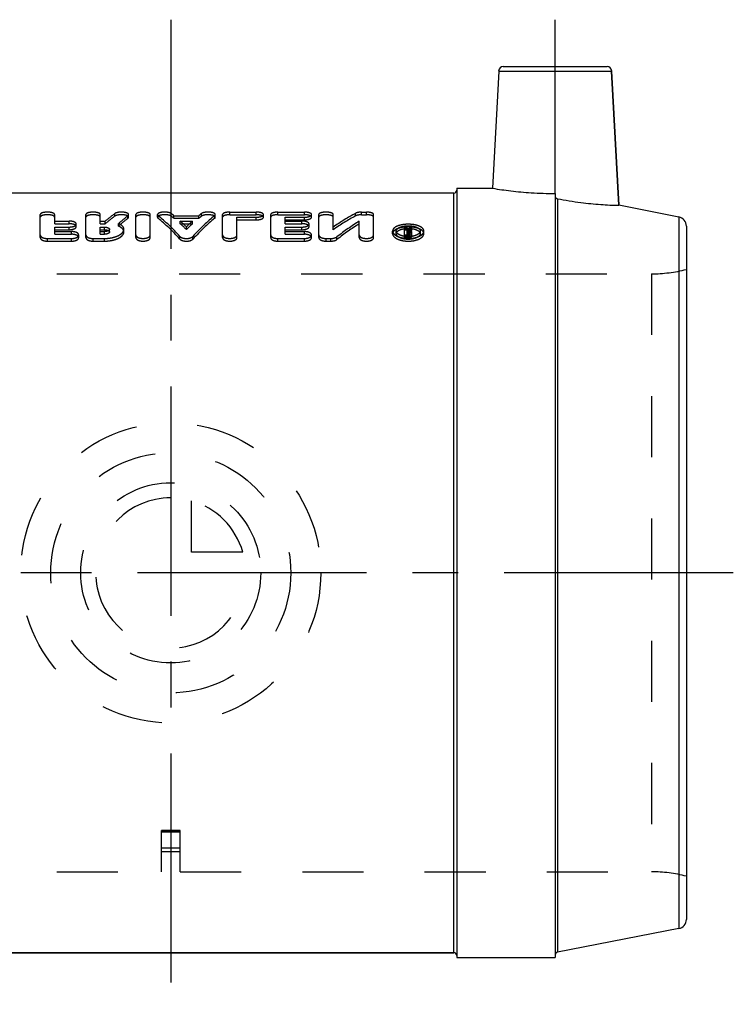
# Model space of a CAD drawing. Header units: millimetres. Extents: x 440 to 560, y 448 to 552.
# Tile 2 of 2: x 484 to 560, y 448 to 552. Entities that reach past the tile are written whole.
import ezdxf

# ---------------------------------------------------------------- set-up
doc = ezdxf.new("R2010")
doc.units = ezdxf.units.MM
doc.header["$LTSCALE"] = 65.185185
doc.linetypes.add('CENTER', pattern=[0.6, 0.375, -0.075, 0.075, -0.075])
doc.linetypes.add('HIDDEN', pattern=[0.2, 0.1, -0.1])
for name, color, linetype in [('ACHSEN_S', 7, 'CONTINUOUS'), ('KOERPER', 7, 'CONTINUOUS'), ('KONST.EL_MIT_GEO', 7, 'CONTINUOUS'), ('KURVEN', 7, 'CONTINUOUS')]:
    doc.layers.add(name, color=color, linetype=linetype)

msp = doc.modelspace()

# ---------------------------------------------------------------- linework, layer by layer
at = {"layer": 'ACHSEN_S', "color": 2, "linetype": 'CENTER'}
for p, q in [((500, 552.49), (500, 447.51)), ((560, 493.51), (440, 493.51))]:
    msp.add_line(p, q, dxfattribs=at)
at = {"layer": 'KOERPER', "color": 2, "linetype": 'CENTER'}
msp.add_line((541, 533.96), (541, 552.49), dxfattribs=at)
at = {"layer": 'KOERPER', "color": 7, "linetype": 'Continuous'}
for p, q in [((534.98, 547.01), (534.32, 534.51)), ((547.02, 547.01), (547.78, 532.7)), ((530.5, 534.51), (530.5, 452.51)), ((530.5, 534.51), (534.32, 534.51)), ((541, 533.96), (541, 452.51)), ((541.24, 533.4), (541.24, 453.06)), ((469.8, 453.01), (530.2, 453.01)), ((530.5, 452.51), (541, 452.51))]:
    msp.add_line(p, q, dxfattribs=at)
at = {"layer": 'KOERPER', "color": 8, "linetype": 'HIDDEN'}
for p, q in [((448.74, 525.39), (551.26, 525.39)), ((448.74, 461.64), (499, 461.64)), ((501, 461.64), (551.26, 461.64))]:
    msp.add_line(p, q, dxfattribs=at)
at = {"layer": 'KOERPER', "color": 7, "linetype": 'Continuous'}
for points, knots in [([(534.32, 534.51), (534.97, 534.41), (536.34, 534.21), (538.56, 534.01), (540.15, 533.96), (541, 533.96)], [0, 0, 0, 0, 0.293733, 0.61771, 1, 1, 1, 1]), ([(541, 533.7), (541, 533.67), (541.01, 533.6), (541.06, 533.5), (541.14, 533.43), (541.21, 533.41), (541.24, 533.4)], [0, 0, 0, 0, 0.24991, 0.499881, 0.749945, 1, 1, 1, 1]), ([(541.24, 533.4), (542.07, 533.24), (543.61, 532.99), (545.79, 532.77), (547.14, 532.71), (547.78, 532.7)], [0, 0, 0, 0, 0.384666, 0.709021, 1, 1, 1, 1])]:
    msp.add_open_spline(points, degree=3, knots=knots, dxfattribs=at)
at = {"layer": 'KONST.EL_MIT_GEO', "color": 7, "linetype": 'Continuous'}
for p, q in [((534.98, 547.01), (547.02, 547.01)), ((535.47, 547.49), (546.53, 547.49)), ((547.78, 532.7), (547.02, 547.01)), ((530.2, 534.01), (469.8, 534.01)), ((530.2, 453.01), (530.2, 534.01)), ((554.19, 531.45), (547.78, 532.7)), ((554.19, 531.45), (554.19, 455.58)), ((555, 530.47), (555, 456.56)), ((554.19, 455.58), (541.24, 453.06)), ((530.2, 453.01), (469.8, 453.01))]:
    msp.add_line(p, q, dxfattribs=at)
at = {"layer": 'KONST.EL_MIT_GEO', "color": 8, "linetype": 'HIDDEN'}
for p, q in [((530.5, 534.31), (530.5, 452.71)), ((541, 533.7), (541, 452.77)), ((486.08, 529.25), (486.08, 531.71)), ((487.62, 530.73), (487.62, 531.71)), ((490.95, 529.25), (490.95, 531.71)), ((492.49, 530.73), (492.49, 531.71)), ((494.04, 531.54), (494.04, 531.82)), ((495.43, 531.31), (495.43, 531.59)), ((495.51, 531.43), (495.51, 531.71)), ((496.28, 529.25), (496.28, 531.71)), ((497.82, 529.25), (497.82, 531.71)), ((498.59, 531.43), (498.59, 531.71)), ((498.65, 531.32), (498.65, 531.6)), ((500.06, 531.53), (500.06, 531.82)), ((500.34, 531.31), (500.34, 531.59)), ((500.34, 531.59), (503, 531.59)), ((500.34, 531.31), (503, 531.31)), ((503, 531.31), (503, 531.59)), ((503.28, 531.53), (503.28, 531.82)), ((504.69, 531.32), (504.69, 531.6)), ((504.75, 531.43), (504.75, 531.71)), ((505.52, 529.25), (505.52, 531.71)), ((506.29, 531.69), (506.29, 531.97)), ((506.29, 531.97), (509.12, 531.97)), ((506.29, 531.69), (509.12, 531.69)), ((507.06, 529.25), (507.06, 531.43)), ((507.06, 531.43), (509.12, 531.43)), ((509.12, 531.69), (509.12, 531.97)), ((509.12, 531.15), (509.12, 531.43)), ((509.89, 531.43), (509.89, 531.71)), ((510.66, 529.25), (510.66, 531.71)), ((511.43, 531.69), (511.43, 531.97)), ((511.43, 531.97), (514.25, 531.97)), ((511.43, 531.69), (514.25, 531.69)), ((512.2, 530.73), (512.2, 531.43)), ((512.2, 531.43), (514.25, 531.43)), ((514.25, 531.69), (514.25, 531.97)), ((514.25, 531.15), (514.25, 531.43)), ((515.02, 531.43), (515.02, 531.71)), ((515.79, 529.25), (515.79, 531.71)), ((517.33, 530.1), (517.33, 531.71)), ((519.71, 531.57), (519.71, 531.85)), ((520.36, 531.69), (520.36, 531.97)), ((520.36, 531.97), (520.87, 531.97)), ((520.36, 531.69), (520.87, 531.69)), ((520.87, 531.69), (520.87, 531.97)), ((521.64, 529.25), (521.64, 531.71)), ((487.62, 531.01), (489.16, 531.01)), ((487.62, 530.73), (489.16, 530.73)), ((487.62, 529.61), (487.62, 530.38)), ((487.62, 530.38), (489.16, 530.38)), ((489.16, 530.73), (489.16, 531.01)), ((489.16, 530.09), (489.16, 530.38)), ((489.93, 530.42), (489.93, 530.7)), ((492.49, 531.01), (493.02, 531.01)), ((492.49, 530.73), (493.02, 530.73)), ((492.49, 529.61), (492.49, 530.38)), ((492.49, 530.38), (492.92, 530.38)), ((492.92, 530.09), (492.92, 530.38)), ((493.02, 530.73), (493.02, 531.01)), ((493.47, 529.86), (493.47, 530.14)), ((494.42, 530.47), (494.42, 530.76)), ((495, 529.86), (495, 530.14)), ((501.02, 530.73), (501.02, 531.01)), ((501.02, 531.01), (502.33, 531.01)), ((501.02, 530.73), (502.33, 530.73)), ((501.67, 530.12), (501.67, 530.4)), ((502.33, 530.73), (502.33, 531.01)), ((507.06, 531.15), (509.12, 531.15)), ((512.2, 531.15), (514.25, 531.15)), ((512.2, 531.01), (513.99, 531.01)), ((512.2, 530.73), (513.99, 530.73)), ((512.2, 529.61), (512.2, 530.38)), ((512.2, 530.38), (513.99, 530.38)), ((513.99, 530.73), (513.99, 531.01)), ((513.99, 530.09), (513.99, 530.38)), ((514.76, 530.42), (514.76, 530.7)), ((520.1, 529.25), (520.1, 531.01)), ((524.94, 529.25), (524.94, 530.35)), ((524.94, 530.35), (525.2, 530.35)), ((525.2, 529.37), (525.2, 530.35)), ((525.45, 530.07), (525.45, 530.35)), ((525.45, 530.35), (525.71, 530.35)), ((525.71, 530.07), (525.71, 530.35)), ((486.85, 528.88), (486.85, 529.16)), ((486.85, 529.16), (489.41, 529.16)), ((487.62, 530.09), (489.16, 530.09)), ((487.62, 529.9), (489.41, 529.9)), ((487.62, 529.61), (489.41, 529.61)), ((489.41, 529.61), (489.41, 529.9)), ((489.41, 528.88), (489.41, 529.16)), ((490.18, 529.25), (490.18, 529.54)), ((491.72, 528.88), (491.72, 529.16)), ((491.72, 529.16), (492.92, 529.16)), ((492.49, 530.09), (492.92, 530.09)), ((492.49, 529.9), (492.92, 529.9)), ((492.49, 529.61), (492.92, 529.61)), ((492.92, 529.61), (492.92, 529.9)), ((492.92, 528.88), (492.92, 529.16)), ((500.97, 529.1), (500.97, 529.39)), ((502.37, 529.1), (502.37, 529.39)), ((511.43, 528.88), (511.43, 529.16)), ((511.43, 529.16), (514.25, 529.16)), ((512.2, 530.09), (513.99, 530.09)), ((512.2, 529.9), (514.25, 529.9)), ((512.2, 529.61), (514.25, 529.61)), ((514.25, 529.61), (514.25, 529.9)), ((514.25, 528.88), (514.25, 529.16)), ((515.02, 529.25), (515.02, 529.54)), ((516.56, 528.88), (516.56, 529.16)), ((516.56, 529.16), (517.07, 529.16)), ((517.07, 528.88), (517.07, 529.16)), ((517.72, 529.05), (517.72, 529.34)), ((523.66, 529.95), (523.66, 529.94)), ((523.66, 529.67), (523.66, 529.95)), ((524.05, 529.67), (524.05, 529.95)), ((524.05, 529.94), (524.05, 529.95)), ((524.94, 530.07), (525.2, 530.07)), ((524.94, 529.54), (525.37, 529.54)), ((524.94, 529.25), (525.37, 529.25)), ((525.2, 530.02), (525.28, 530.02)), ((525.2, 529.9), (525.37, 529.9)), ((525.2, 529.74), (525.28, 529.74)), ((525.2, 529.66), (525.37, 529.66)), ((525.2, 529.62), (525.37, 529.62)), ((525.2, 529.37), (525.37, 529.37)), ((525.28, 529.74), (525.28, 530.02)), ((525.37, 529.25), (525.37, 529.9)), ((525.45, 530.07), (525.71, 530.07)), ((525.46, 529.41), (525.46, 529.87)), ((525.53, 529.72), (525.53, 530)), ((525.71, 529.41), (525.71, 529.87)), ((526.61, 529.67), (526.61, 529.95)), ((526.61, 529.95), (526.61, 529.94)), ((527, 529.67), (527, 529.95)), ((527, 529.94), (527, 529.95)), ((486.85, 528.88), (489.41, 528.88)), ((491.72, 528.88), (492.92, 528.88)), ((511.43, 528.88), (514.25, 528.88)), ((516.56, 528.88), (517.07, 528.88)), ((448.74, 525.39), (551.26, 525.39)), ((551.26, 525.39), (551.26, 461.64)), ((501, 466.04), (499, 466.04)), ((499, 461.64), (499, 466.04)), ((501, 466.02), (499, 466.02)), ((501, 465.86), (499, 465.86)), ((501, 461.64), (501, 466.04)), ((499, 464.18), (501, 464.18)), ((501, 463.76), (499, 463.76)), ((448.74, 461.64), (499, 461.64)), ((501, 461.64), (551.26, 461.64))]:
    msp.add_line(p, q, dxfattribs=at)
at = {"layer": 'KONST.EL_MIT_GEO', "color": 7, "linetype": 'Continuous'}
for centre, radius, start, end in [((535.47, 546.99), 0.5, 90, 177), ((546.53, 546.99), 0.5, 3, 90), ((530.2, 534.31), 0.3, 270, 360), ((554, 530.47), 1, 0, 79), ((554, 456.56), 1, 281, 360), ((530.2, 452.71), 0.3, 0, 90), ((541.3, 452.77), 0.3, 101, 180)]:
    msp.add_arc(centre, radius, start, end, dxfattribs=at)
at = {"layer": 'KONST.EL_MIT_GEO', "color": 8, "linetype": 'HIDDEN'}
for centre, start, end in [((551.26, 540.39), 270, 284.4574), ((551.26, 446.64), 75.5426, 90)]:
    msp.add_arc(centre, 15, start, end, dxfattribs=at)
for centre, major_axis, ratio, start_param, end_param in [((494.25, 493.51), (7.79, 40.66), 0.426831, 0.432835, 0.486451), ((494.25, 493.51), (7.73, 40.37), 0.426831, 0.432916, 0.486929), ((495.95, 493.51), (7.79, 40.66), 0.426831, 0.448786, 0.502134), ((495.95, 493.51), (7.73, 40.37), 0.426831, 0.448985, 0.502729), ((498.18, 493.51), (-7.18, 40.7), 0.404293, -0.567595, -0.438034), ((498.18, 493.51), (-7.13, 40.4), 0.404293, -0.56876, -0.438231), ((499.86, 493.51), (-7.18, 40.7), 0.404293, -0.438297, -0.422834), ((499.86, 493.51), (-7.13, 40.4), 0.404293, -0.438495, -0.422917), ((505.16, 493.51), (7.18, 40.7), 0.404293, 0.438034, 0.567595), ((505.16, 493.51), (7.13, 40.4), 0.404293, 0.438231, 0.56876), ((503.48, 493.51), (7.18, 40.7), 0.404293, 0.422834, 0.438297), ((503.48, 493.51), (7.13, 40.4), 0.404293, 0.422917, 0.438495), ((519.93, 493.51), (12.44, 40.21), 0.553315, 0.51878, 0.612218), ((519.93, 493.51), (12.35, 39.92), 0.553315, 0.518846, 0.612978), ((499.86, 493.51), (-7.18, 40.7), 0.404293, -0.512687, -0.476075), ((499.86, 493.51), (-7.13, 40.4), 0.404293, -0.513439, -0.476553), ((503.48, 493.51), (7.18, 40.7), 0.404293, 0.476075, 0.512687), ((503.48, 493.51), (7.13, 40.4), 0.404293, 0.476553, 0.513439), ((521.75, 493.51), (12.44, 40.21), 0.553315, 0.574494, 0.66837), ((521.75, 493.51), (12.35, 39.92), 0.553315, 0.574973, 0.669554), ((526.39, 493.51), (3.16, 40.79), 0.207789, 0.460338, 0.478841), ((526.65, 493.51), (3.16, 40.79), 0.207789, 0.460338, 0.479866), ((526.39, 493.51), (3.13, 40.49), 0.207789, 0.46111, 0.479752), ((526.65, 493.51), (3.13, 40.49), 0.207789, 0.46111, 0.480785)]:
    msp.add_ellipse(centre, major_axis=major_axis, ratio=ratio, start_param=start_param, end_param=end_param, dxfattribs=at)
for points, knots in [([(487.62, 531.71), (487.62, 531.73), (487.61, 531.77), (487.56, 531.82), (487.48, 531.86), (487.39, 531.9), (487.27, 531.93), (487.14, 531.95), (487, 531.97), (486.85, 531.97), (486.7, 531.97), (486.56, 531.95), (486.43, 531.93), (486.31, 531.9), (486.21, 531.86), (486.14, 531.82), (486.09, 531.77), (486.08, 531.73), (486.08, 531.71)], [0, 0, 0, 0, 0.031697, 0.070313, 0.119409, 0.179598, 0.249903, 0.328432, 0.412732, 0.5, 0.587268, 0.671568, 0.750097, 0.820402, 0.880591, 0.929687, 0.968303, 1, 1, 1, 1]), ([(487.62, 531.43), (487.62, 531.44), (487.61, 531.48), (487.56, 531.53), (487.48, 531.58), (487.39, 531.62), (487.27, 531.65), (487.14, 531.67), (487, 531.69), (486.85, 531.69), (486.7, 531.69), (486.56, 531.67), (486.43, 531.65), (486.31, 531.62), (486.21, 531.58), (486.14, 531.53), (486.09, 531.48), (486.08, 531.44), (486.08, 531.43)], [0, 0, 0, 0, 0.031705, 0.070326, 0.119423, 0.179611, 0.249913, 0.328439, 0.412736, 0.5, 0.587264, 0.671561, 0.750087, 0.820389, 0.880577, 0.929674, 0.968295, 1, 1, 1, 1]), ([(492.49, 531.71), (492.49, 531.73), (492.48, 531.77), (492.43, 531.82), (492.36, 531.86), (492.26, 531.9), (492.15, 531.93), (492.02, 531.95), (491.87, 531.97), (491.72, 531.97), (491.58, 531.97), (491.43, 531.95), (491.3, 531.93), (491.18, 531.9), (491.09, 531.86), (491.02, 531.82), (490.97, 531.77), (490.95, 531.73), (490.95, 531.71)], [0, 0, 0, 0, 0.031697, 0.070313, 0.119409, 0.179598, 0.249903, 0.328432, 0.412732, 0.5, 0.587268, 0.671568, 0.750097, 0.820402, 0.880591, 0.929687, 0.968303, 1, 1, 1, 1]), ([(492.49, 531.43), (492.49, 531.44), (492.48, 531.48), (492.43, 531.53), (492.36, 531.58), (492.26, 531.62), (492.15, 531.65), (492.02, 531.67), (491.87, 531.69), (491.72, 531.69), (491.58, 531.69), (491.43, 531.67), (491.3, 531.65), (491.18, 531.62), (491.09, 531.58), (491.02, 531.53), (490.97, 531.48), (490.95, 531.44), (490.95, 531.43)], [0, 0, 0, 0, 0.031705, 0.070326, 0.119423, 0.179611, 0.249913, 0.328439, 0.412736, 0.5, 0.587264, 0.671561, 0.750087, 0.820389, 0.880577, 0.929674, 0.968295, 1, 1, 1, 1]), ([(495.51, 531.71), (495.51, 531.72), (495.5, 531.76), (495.46, 531.8), (495.41, 531.84), (495.33, 531.88), (495.24, 531.91), (495.14, 531.94), (495.03, 531.95), (494.86, 531.97), (494.65, 531.98), (494.41, 531.95), (494.23, 531.91), (494.11, 531.86), (494.06, 531.84), (494.04, 531.82)], [0, 0, 0, 0, 0.029459, 0.063881, 0.106285, 0.157652, 0.217741, 0.285591, 0.359776, 0.438557, 0.601971, 0.759547, 0.895901, 0.952416, 1, 1, 1, 1]), ([(495.51, 531.43), (495.51, 531.44), (495.5, 531.48), (495.46, 531.52), (495.41, 531.56), (495.33, 531.6), (495.24, 531.63), (495.14, 531.65), (495.03, 531.67), (494.86, 531.69), (494.65, 531.69), (494.41, 531.67), (494.23, 531.63), (494.11, 531.58), (494.06, 531.55), (494.04, 531.54)], [0, 0, 0, 0, 0.029467, 0.063895, 0.106301, 0.157668, 0.217757, 0.285605, 0.359788, 0.438568, 0.601977, 0.759549, 0.8959, 0.952415, 1, 1, 1, 1]), ([(495.43, 531.59), (495.45, 531.6), (495.47, 531.62), (495.49, 531.65), (495.5, 531.68), (495.51, 531.7), (495.51, 531.71)], [0, 0, 0, 0, 0.297618, 0.557667, 0.787649, 1, 1, 1, 1]), ([(495.43, 531.31), (495.45, 531.32), (495.47, 531.34), (495.49, 531.36), (495.5, 531.39), (495.51, 531.42), (495.51, 531.43)], [0, 0, 0, 0, 0.297594, 0.557639, 0.787632, 1, 1, 1, 1]), ([(497.82, 531.71), (497.82, 531.73), (497.8, 531.77), (497.75, 531.82), (497.68, 531.86), (497.59, 531.9), (497.47, 531.93), (497.34, 531.95), (497.19, 531.97), (497.05, 531.97), (496.9, 531.97), (496.75, 531.95), (496.62, 531.93), (496.51, 531.9), (496.41, 531.86), (496.34, 531.82), (496.29, 531.77), (496.28, 531.73), (496.28, 531.71)], [0, 0, 0, 0, 0.031697, 0.070313, 0.119409, 0.179598, 0.249903, 0.328432, 0.412732, 0.5, 0.587268, 0.671568, 0.750097, 0.820402, 0.880591, 0.929687, 0.968303, 1, 1, 1, 1]), ([(497.82, 531.43), (497.82, 531.44), (497.8, 531.48), (497.75, 531.53), (497.68, 531.58), (497.59, 531.62), (497.47, 531.65), (497.34, 531.67), (497.19, 531.69), (497.05, 531.69), (496.9, 531.69), (496.75, 531.67), (496.62, 531.65), (496.51, 531.62), (496.41, 531.58), (496.34, 531.53), (496.29, 531.48), (496.28, 531.44), (496.28, 531.43)], [0, 0, 0, 0, 0.031705, 0.070326, 0.119423, 0.179611, 0.249913, 0.328439, 0.412736, 0.5, 0.587264, 0.671561, 0.750087, 0.820389, 0.880577, 0.929674, 0.968295, 1, 1, 1, 1]), ([(500.06, 531.82), (500.04, 531.83), (499.99, 531.86), (499.88, 531.91), (499.7, 531.95), (499.45, 531.97), (499.24, 531.97), (499.07, 531.96), (498.96, 531.94), (498.85, 531.91), (498.76, 531.88), (498.69, 531.84), (498.63, 531.8), (498.6, 531.76), (498.59, 531.72), (498.59, 531.71)], [0, 0, 0, 0, 0.046577, 0.102213, 0.237429, 0.394766, 0.558667, 0.637869, 0.712532, 0.780871, 0.841417, 0.893171, 0.935861, 0.970455, 1, 1, 1, 1]), ([(498.59, 531.71), (498.59, 531.69), (498.6, 531.65), (498.63, 531.61), (498.65, 531.6)], [0, 0, 0, 0, 0.444867, 1, 1, 1, 1]), ([(500.06, 531.53), (500.04, 531.55), (499.99, 531.58), (499.88, 531.63), (499.7, 531.67), (499.45, 531.69), (499.24, 531.69), (499.07, 531.67), (498.96, 531.65), (498.85, 531.63), (498.76, 531.6), (498.69, 531.56), (498.63, 531.52), (498.6, 531.48), (498.59, 531.44), (498.59, 531.43)], [0, 0, 0, 0, 0.046578, 0.102214, 0.237427, 0.394761, 0.558657, 0.637857, 0.712517, 0.780855, 0.841401, 0.893154, 0.935847, 0.970446, 1, 1, 1, 1]), ([(498.59, 531.43), (498.59, 531.41), (498.6, 531.36), (498.63, 531.33), (498.65, 531.32)], [0, 0, 0, 0, 0.444895, 1, 1, 1, 1]), ([(504.75, 531.71), (504.75, 531.72), (504.75, 531.76), (504.71, 531.8), (504.65, 531.84), (504.58, 531.88), (504.49, 531.91), (504.38, 531.94), (504.27, 531.96), (504.1, 531.97), (503.89, 531.97), (503.64, 531.95), (503.46, 531.91), (503.35, 531.86), (503.3, 531.83), (503.28, 531.82)], [0, 0, 0, 0, 0.029545, 0.064139, 0.106829, 0.158583, 0.219129, 0.287468, 0.362131, 0.441333, 0.605234, 0.762571, 0.897787, 0.953423, 1, 1, 1, 1]), ([(504.75, 531.43), (504.75, 531.44), (504.75, 531.48), (504.71, 531.52), (504.65, 531.56), (504.58, 531.6), (504.49, 531.63), (504.38, 531.65), (504.27, 531.67), (504.1, 531.69), (503.89, 531.69), (503.64, 531.67), (503.46, 531.63), (503.35, 531.58), (503.3, 531.55), (503.28, 531.53)], [0, 0, 0, 0, 0.029554, 0.064153, 0.106846, 0.158599, 0.219145, 0.287483, 0.362143, 0.441343, 0.605239, 0.762573, 0.897786, 0.953422, 1, 1, 1, 1]), ([(504.69, 531.6), (504.71, 531.61), (504.74, 531.65), (504.75, 531.69), (504.75, 531.71)], [0, 0, 0, 0, 0.555133, 1, 1, 1, 1]), ([(504.69, 531.32), (504.71, 531.33), (504.74, 531.36), (504.75, 531.41), (504.75, 531.43)], [0, 0, 0, 0, 0.555105, 1, 1, 1, 1]), ([(506.29, 531.97), (506.24, 531.97), (506.15, 531.97), (506, 531.95), (505.87, 531.93), (505.75, 531.9), (505.66, 531.86), (505.59, 531.82), (505.54, 531.77), (505.52, 531.73), (505.52, 531.71)], [0, 0, 0, 0, 0.174537, 0.343135, 0.500195, 0.640803, 0.761182, 0.859374, 0.936607, 1, 1, 1, 1]), ([(506.29, 531.69), (506.24, 531.69), (506.15, 531.69), (506, 531.67), (505.87, 531.65), (505.75, 531.62), (505.66, 531.58), (505.59, 531.53), (505.54, 531.48), (505.52, 531.44), (505.52, 531.43)], [0, 0, 0, 0, 0.17453, 0.343121, 0.500175, 0.640778, 0.761155, 0.859348, 0.936589, 1, 1, 1, 1]), ([(509.89, 531.71), (509.89, 531.73), (509.87, 531.77), (509.83, 531.82), (509.75, 531.86), (509.66, 531.9), (509.54, 531.93), (509.41, 531.95), (509.27, 531.97), (509.17, 531.97), (509.12, 531.97)], [0, 0, 0, 0, 0.063393, 0.140626, 0.238818, 0.359197, 0.499805, 0.656865, 0.825463, 1, 1, 1, 1]), ([(509.12, 531.43), (509.17, 531.43), (509.27, 531.43), (509.41, 531.45), (509.54, 531.48), (509.66, 531.51), (509.75, 531.55), (509.83, 531.6), (509.87, 531.65), (509.89, 531.69), (509.89, 531.71)], [0, 0, 0, 0, 0.173536, 0.341319, 0.49791, 0.638501, 0.759333, 0.858336, 0.936402, 1, 1, 1, 1]), ([(509.89, 531.43), (509.89, 531.44), (509.87, 531.48), (509.83, 531.53), (509.75, 531.58), (509.66, 531.62), (509.54, 531.65), (509.41, 531.67), (509.27, 531.69), (509.17, 531.69), (509.12, 531.69)], [0, 0, 0, 0, 0.06341, 0.140651, 0.238845, 0.359222, 0.499825, 0.656879, 0.82547, 1, 1, 1, 1]), ([(509.12, 531.15), (509.17, 531.15), (509.27, 531.15), (509.41, 531.17), (509.54, 531.19), (509.66, 531.23), (509.75, 531.27), (509.83, 531.31), (509.87, 531.37), (509.89, 531.41), (509.89, 531.43)], [0, 0, 0, 0, 0.173521, 0.341292, 0.497873, 0.638459, 0.759292, 0.858303, 0.936383, 1, 1, 1, 1]), ([(511.43, 531.97), (511.38, 531.97), (511.28, 531.97), (511.13, 531.95), (511, 531.93), (510.89, 531.9), (510.79, 531.86), (510.72, 531.82), (510.67, 531.77), (510.66, 531.73), (510.66, 531.71)], [0, 0, 0, 0, 0.174537, 0.343135, 0.500195, 0.640803, 0.761182, 0.859374, 0.936607, 1, 1, 1, 1]), ([(511.43, 531.69), (511.38, 531.69), (511.28, 531.69), (511.13, 531.67), (511, 531.65), (510.89, 531.62), (510.79, 531.58), (510.72, 531.53), (510.67, 531.48), (510.66, 531.44), (510.66, 531.43)], [0, 0, 0, 0, 0.17453, 0.343121, 0.500175, 0.640778, 0.761155, 0.859348, 0.936589, 1, 1, 1, 1]), ([(515.02, 531.71), (515.02, 531.73), (515.01, 531.77), (514.96, 531.82), (514.88, 531.86), (514.79, 531.9), (514.67, 531.93), (514.54, 531.95), (514.4, 531.97), (514.3, 531.97), (514.25, 531.97)], [0, 0, 0, 0, 0.063393, 0.140626, 0.238818, 0.359197, 0.499805, 0.656865, 0.825463, 1, 1, 1, 1]), ([(514.25, 531.43), (514.3, 531.43), (514.4, 531.43), (514.54, 531.45), (514.67, 531.48), (514.79, 531.51), (514.88, 531.55), (514.96, 531.6), (515.01, 531.65), (515.02, 531.69), (515.02, 531.71)], [0, 0, 0, 0, 0.173536, 0.341319, 0.49791, 0.638501, 0.759333, 0.858336, 0.936402, 1, 1, 1, 1]), ([(515.02, 531.43), (515.02, 531.44), (515.01, 531.48), (514.96, 531.53), (514.88, 531.58), (514.79, 531.62), (514.67, 531.65), (514.54, 531.67), (514.4, 531.69), (514.3, 531.69), (514.25, 531.69)], [0, 0, 0, 0, 0.06341, 0.140651, 0.238845, 0.359222, 0.499825, 0.656879, 0.82547, 1, 1, 1, 1]), ([(514.25, 531.15), (514.3, 531.15), (514.4, 531.15), (514.54, 531.17), (514.67, 531.19), (514.79, 531.23), (514.88, 531.27), (514.96, 531.31), (515.01, 531.37), (515.02, 531.41), (515.02, 531.43)], [0, 0, 0, 0, 0.173521, 0.341292, 0.497873, 0.638459, 0.759292, 0.858303, 0.936383, 1, 1, 1, 1]), ([(517.33, 531.71), (517.33, 531.73), (517.32, 531.77), (517.27, 531.82), (517.19, 531.86), (517.1, 531.9), (516.98, 531.93), (516.85, 531.95), (516.71, 531.97), (516.56, 531.97), (516.41, 531.97), (516.27, 531.95), (516.13, 531.93), (516.02, 531.9), (515.92, 531.86), (515.85, 531.82), (515.8, 531.77), (515.79, 531.73), (515.79, 531.71)], [0, 0, 0, 0, 0.031697, 0.070313, 0.119409, 0.179598, 0.249903, 0.328432, 0.412732, 0.5, 0.587268, 0.671568, 0.750097, 0.820402, 0.880591, 0.929687, 0.968303, 1, 1, 1, 1]), ([(517.33, 531.43), (517.33, 531.44), (517.32, 531.48), (517.27, 531.53), (517.19, 531.58), (517.1, 531.62), (516.98, 531.65), (516.85, 531.67), (516.71, 531.69), (516.56, 531.69), (516.41, 531.69), (516.27, 531.67), (516.13, 531.65), (516.02, 531.62), (515.92, 531.58), (515.85, 531.53), (515.8, 531.48), (515.79, 531.44), (515.79, 531.43)], [0, 0, 0, 0, 0.031705, 0.070326, 0.119423, 0.179611, 0.249913, 0.328439, 0.412736, 0.5, 0.587264, 0.671561, 0.750087, 0.820389, 0.880577, 0.929674, 0.968295, 1, 1, 1, 1]), ([(520.36, 531.97), (520.29, 531.97), (520.17, 531.97), (519.99, 531.94), (519.84, 531.91), (519.74, 531.87), (519.71, 531.85)], [0, 0, 0, 0, 0.288118, 0.56004, 0.801106, 1, 1, 1, 1]), ([(520.36, 531.69), (520.29, 531.69), (520.17, 531.68), (519.99, 531.66), (519.84, 531.62), (519.74, 531.59), (519.71, 531.57)], [0, 0, 0, 0, 0.288117, 0.560037, 0.801103, 1, 1, 1, 1]), ([(521.64, 531.71), (521.64, 531.73), (521.63, 531.77), (521.58, 531.82), (521.51, 531.86), (521.41, 531.9), (521.3, 531.93), (521.16, 531.95), (521.02, 531.97), (520.92, 531.97), (520.87, 531.97)], [0, 0, 0, 0, 0.063393, 0.140626, 0.238818, 0.359197, 0.499805, 0.656865, 0.825463, 1, 1, 1, 1]), ([(521.64, 531.43), (521.64, 531.44), (521.63, 531.48), (521.58, 531.53), (521.51, 531.58), (521.41, 531.62), (521.3, 531.65), (521.16, 531.67), (521.02, 531.69), (520.92, 531.69), (520.87, 531.69)], [0, 0, 0, 0, 0.063411, 0.140652, 0.238845, 0.359222, 0.499825, 0.656879, 0.82547, 1, 1, 1, 1]), ([(489.93, 530.7), (489.93, 530.72), (489.92, 530.77), (489.87, 530.83), (489.79, 530.88), (489.7, 530.93), (489.58, 530.97), (489.4, 531), (489.26, 531.01), (489.16, 531.01)], [0, 0, 0, 0, 0.071412, 0.153975, 0.254398, 0.374471, 0.512873, 0.666381, 1, 1, 1, 1]), ([(489.93, 530.42), (489.93, 530.44), (489.92, 530.49), (489.87, 530.55), (489.79, 530.6), (489.7, 530.65), (489.58, 530.68), (489.4, 530.72), (489.26, 530.73), (489.16, 530.73)], [0, 0, 0, 0, 0.071485, 0.154095, 0.254536, 0.374605, 0.512986, 0.666462, 1, 1, 1, 1]), ([(489.16, 530.38), (489.26, 530.38), (489.4, 530.39), (489.58, 530.43), (489.7, 530.47), (489.8, 530.52), (489.87, 530.57), (489.92, 530.64), (489.93, 530.68), (489.93, 530.7)], [0, 0, 0, 0, 0.331811, 0.484863, 0.623264, 0.743821, 0.845081, 0.928451, 1, 1, 1, 1]), ([(489.16, 530.09), (489.26, 530.09), (489.4, 530.11), (489.58, 530.15), (489.7, 530.19), (489.8, 530.24), (489.87, 530.29), (489.92, 530.35), (489.93, 530.4), (489.93, 530.42)], [0, 0, 0, 0, 0.331717, 0.484734, 0.623114, 0.74367, 0.844954, 0.928378, 1, 1, 1, 1]), ([(492.92, 530.38), (492.99, 530.38), (493.09, 530.37), (493.22, 530.34), (493.3, 530.31), (493.37, 530.28), (493.42, 530.24), (493.46, 530.19), (493.47, 530.16), (493.47, 530.14)], [0, 0, 0, 0, 0.328823, 0.480525, 0.617845, 0.737854, 0.839524, 0.924799, 1, 1, 1, 1]), ([(492.92, 529.16), (493.06, 529.16), (493.32, 529.18), (493.71, 529.23), (494.07, 529.33), (494.39, 529.45), (494.65, 529.6), (494.84, 529.76), (494.95, 529.92), (495, 530.05), (495, 530.11), (495, 530.14)], [0, 0, 0, 0, 0.165453, 0.325906, 0.476718, 0.613945, 0.734712, 0.837739, 0.92428, 0.963007, 1, 1, 1, 1]), ([(493.47, 530.14), (493.47, 530.12), (493.46, 530.09), (493.42, 530.04), (493.37, 530), (493.3, 529.96), (493.22, 529.93), (493.09, 529.9), (492.99, 529.9), (492.92, 529.9)], [0, 0, 0, 0, 0.075275, 0.161107, 0.263373, 0.383733, 0.521059, 0.672442, 1, 1, 1, 1]), ([(495, 530.14), (495, 530.17), (495, 530.23), (494.96, 530.35), (494.85, 530.5), (494.66, 530.64), (494.51, 530.72), (494.42, 530.76)], [0, 0, 0, 0, 0.098625, 0.199946, 0.422592, 0.687118, 1, 1, 1, 1]), ([(495, 529.86), (495, 529.89), (495, 529.95), (494.96, 530.07), (494.85, 530.21), (494.66, 530.36), (494.51, 530.44), (494.42, 530.47)], [0, 0, 0, 0, 0.098716, 0.200109, 0.422815, 0.68728, 1, 1, 1, 1]), ([(514.76, 530.7), (514.76, 530.72), (514.75, 530.77), (514.7, 530.83), (514.63, 530.88), (514.53, 530.93), (514.42, 530.97), (514.24, 531), (514.09, 531.01), (513.99, 531.01)], [0, 0, 0, 0, 0.071412, 0.153975, 0.254398, 0.374471, 0.512873, 0.666381, 1, 1, 1, 1]), ([(514.76, 530.42), (514.76, 530.44), (514.75, 530.49), (514.7, 530.55), (514.63, 530.6), (514.53, 530.65), (514.42, 530.68), (514.24, 530.72), (514.09, 530.73), (513.99, 530.73)], [0, 0, 0, 0, 0.071485, 0.154095, 0.254536, 0.374605, 0.512986, 0.666462, 1, 1, 1, 1]), ([(513.99, 530.38), (514.09, 530.38), (514.24, 530.39), (514.42, 530.43), (514.53, 530.47), (514.63, 530.52), (514.7, 530.57), (514.75, 530.64), (514.76, 530.68), (514.76, 530.7)], [0, 0, 0, 0, 0.331811, 0.484863, 0.623264, 0.743821, 0.845081, 0.928451, 1, 1, 1, 1]), ([(513.99, 530.09), (514.09, 530.09), (514.24, 530.11), (514.42, 530.15), (514.53, 530.19), (514.63, 530.24), (514.7, 530.29), (514.75, 530.35), (514.76, 530.4), (514.76, 530.42)], [0, 0, 0, 0, 0.331717, 0.484734, 0.623114, 0.74367, 0.844954, 0.928378, 1, 1, 1, 1]), ([(527, 529.95), (527, 529.98), (526.99, 530.03), (526.96, 530.13), (526.87, 530.25), (526.71, 530.38), (526.5, 530.48), (526.25, 530.57), (525.97, 530.63), (525.65, 530.67), (525.33, 530.68), (525.01, 530.67), (524.7, 530.63), (524.41, 530.57), (524.16, 530.48), (523.95, 530.38), (523.79, 530.25), (523.7, 530.13), (523.67, 530.03), (523.66, 529.98), (523.66, 529.95)], [0, 0, 0, 0, 0.018895, 0.038331, 0.081057, 0.131728, 0.191491, 0.259931, 0.335618, 0.41647, 0.5, 0.58353, 0.664382, 0.740069, 0.808509, 0.868272, 0.918943, 0.961669, 0.981105, 1, 1, 1, 1]), ([(527, 529.67), (527, 529.69), (526.99, 529.74), (526.96, 529.85), (526.87, 529.97), (526.71, 530.09), (526.5, 530.2), (526.25, 530.28), (525.97, 530.35), (525.65, 530.39), (525.33, 530.4), (525.01, 530.39), (524.7, 530.35), (524.41, 530.28), (524.16, 530.2), (523.95, 530.09), (523.79, 529.97), (523.7, 529.85), (523.67, 529.74), (523.66, 529.69), (523.66, 529.67)], [0, 0, 0, 0, 0.018921, 0.038383, 0.081141, 0.131824, 0.191583, 0.260007, 0.335673, 0.416498, 0.5, 0.583502, 0.664327, 0.739993, 0.808417, 0.868176, 0.918859, 0.961617, 0.981079, 1, 1, 1, 1]), ([(524.05, 529.95), (524.05, 529.99), (524.07, 530.07), (524.15, 530.18), (524.27, 530.28), (524.43, 530.36), (524.62, 530.43), (524.84, 530.48), (525.08, 530.51), (525.33, 530.52), (525.58, 530.51), (525.82, 530.48), (526.04, 530.43), (526.23, 530.36), (526.39, 530.28), (526.52, 530.18), (526.59, 530.07), (526.61, 529.99), (526.61, 529.95)], [0, 0, 0, 0, 0.038147, 0.080989, 0.131787, 0.191636, 0.260105, 0.335768, 0.416555, 0.5, 0.583445, 0.664232, 0.739895, 0.808364, 0.868213, 0.919011, 0.961853, 1, 1, 1, 1]), ([(524.05, 529.67), (524.05, 529.71), (524.07, 529.79), (524.15, 529.9), (524.27, 530), (524.43, 530.08), (524.62, 530.15), (524.84, 530.2), (525.08, 530.23), (525.33, 530.24), (525.58, 530.23), (525.82, 530.2), (526.04, 530.15), (526.23, 530.08), (526.39, 530), (526.52, 529.9), (526.59, 529.79), (526.61, 529.71), (526.61, 529.67)], [0, 0, 0, 0, 0.038198, 0.081074, 0.131884, 0.19173, 0.260183, 0.335823, 0.416584, 0.5, 0.583416, 0.664177, 0.739817, 0.80827, 0.868116, 0.918926, 0.961802, 1, 1, 1, 1]), ([(486.08, 529.54), (486.08, 529.51), (486.09, 529.46), (486.14, 529.39), (486.21, 529.33), (486.31, 529.27), (486.42, 529.22), (486.6, 529.18), (486.75, 529.16), (486.85, 529.16)], [0, 0, 0, 0, 0.078883, 0.167351, 0.270873, 0.391205, 0.527488, 0.677111, 1, 1, 1, 1]), ([(486.08, 529.25), (486.08, 529.23), (486.09, 529.17), (486.14, 529.1), (486.21, 529.04), (486.31, 528.98), (486.42, 528.94), (486.6, 528.89), (486.75, 528.88), (486.85, 528.88)], [0, 0, 0, 0, 0.079002, 0.167558, 0.271122, 0.391453, 0.5277, 0.677265, 1, 1, 1, 1]), ([(490.18, 529.54), (490.18, 529.56), (490.17, 529.61), (490.13, 529.68), (490.05, 529.74), (489.96, 529.8), (489.84, 529.84), (489.66, 529.88), (489.51, 529.9), (489.41, 529.9)], [0, 0, 0, 0, 0.078812, 0.166518, 0.269197, 0.389021, 0.525284, 0.675347, 1, 1, 1, 1]), ([(490.18, 529.25), (490.18, 529.28), (490.17, 529.33), (490.13, 529.4), (490.05, 529.46), (489.96, 529.51), (489.84, 529.55), (489.66, 529.6), (489.51, 529.61), (489.41, 529.61)], [0, 0, 0, 0, 0.078932, 0.166721, 0.269435, 0.389254, 0.525482, 0.675489, 1, 1, 1, 1]), ([(489.41, 529.16), (489.51, 529.16), (489.66, 529.18), (489.84, 529.22), (489.96, 529.27), (490.05, 529.33), (490.13, 529.39), (490.17, 529.46), (490.18, 529.51), (490.18, 529.54)], [0, 0, 0, 0, 0.322889, 0.472512, 0.608795, 0.729127, 0.832649, 0.921118, 1, 1, 1, 1]), ([(489.41, 528.88), (489.51, 528.88), (489.66, 528.89), (489.84, 528.94), (489.96, 528.98), (490.05, 529.04), (490.13, 529.1), (490.17, 529.17), (490.18, 529.23), (490.18, 529.25)], [0, 0, 0, 0, 0.322735, 0.4723, 0.608547, 0.728878, 0.832442, 0.920998, 1, 1, 1, 1]), ([(490.95, 529.54), (490.95, 529.51), (490.97, 529.46), (491.01, 529.39), (491.09, 529.33), (491.18, 529.27), (491.3, 529.22), (491.48, 529.18), (491.62, 529.16), (491.72, 529.16)], [0, 0, 0, 0, 0.078883, 0.167351, 0.270873, 0.391205, 0.527488, 0.677111, 1, 1, 1, 1]), ([(490.95, 529.25), (490.95, 529.23), (490.97, 529.17), (491.01, 529.1), (491.09, 529.04), (491.18, 528.98), (491.3, 528.94), (491.48, 528.89), (491.62, 528.88), (491.72, 528.88)], [0, 0, 0, 0, 0.079002, 0.167558, 0.271122, 0.391453, 0.5277, 0.677265, 1, 1, 1, 1]), ([(492.92, 530.09), (492.99, 530.09), (493.09, 530.09), (493.22, 530.06), (493.3, 530.03), (493.37, 529.99), (493.42, 529.95), (493.46, 529.91), (493.47, 529.87), (493.47, 529.86)], [0, 0, 0, 0, 0.328709, 0.480366, 0.617657, 0.737662, 0.83936, 0.924701, 1, 1, 1, 1]), ([(492.92, 528.88), (493.06, 528.88), (493.32, 528.89), (493.71, 528.95), (494.07, 529.04), (494.39, 529.16), (494.65, 529.31), (494.84, 529.48), (494.95, 529.63), (495, 529.76), (495, 529.83), (495, 529.86)], [0, 0, 0, 0, 0.165382, 0.325772, 0.476534, 0.613733, 0.734502, 0.837567, 0.924184, 0.962957, 1, 1, 1, 1]), ([(493.47, 529.86), (493.47, 529.84), (493.46, 529.81), (493.42, 529.76), (493.37, 529.72), (493.3, 529.68), (493.22, 529.65), (493.09, 529.62), (492.99, 529.61), (492.92, 529.61)], [0, 0, 0, 0, 0.075372, 0.161274, 0.263572, 0.383932, 0.521228, 0.672565, 1, 1, 1, 1]), ([(496.28, 529.54), (496.28, 529.51), (496.29, 529.46), (496.33, 529.39), (496.41, 529.33), (496.5, 529.27), (496.62, 529.22), (496.8, 529.18), (497.05, 529.16), (497.29, 529.18), (497.47, 529.22), (497.59, 529.27), (497.69, 529.33), (497.76, 529.39), (497.8, 529.46), (497.82, 529.51), (497.82, 529.54)], [0, 0, 0, 0, 0.039441, 0.083675, 0.135436, 0.195603, 0.263744, 0.338555, 0.5, 0.661445, 0.736256, 0.804397, 0.864564, 0.916325, 0.960559, 1, 1, 1, 1]), ([(496.28, 529.25), (496.28, 529.23), (496.29, 529.17), (496.33, 529.1), (496.41, 529.04), (496.5, 528.98), (496.62, 528.94), (496.8, 528.89), (497.05, 528.87), (497.29, 528.89), (497.47, 528.94), (497.59, 528.98), (497.69, 529.04), (497.76, 529.1), (497.8, 529.17), (497.82, 529.23), (497.82, 529.25)], [0, 0, 0, 0, 0.039501, 0.083779, 0.135561, 0.195727, 0.26385, 0.338633, 0.5, 0.661367, 0.73615, 0.804273, 0.864439, 0.916221, 0.960499, 1, 1, 1, 1]), ([(500.97, 529.39), (501, 529.35), (501.09, 529.29), (501.26, 529.22), (501.45, 529.17), (501.67, 529.16), (501.89, 529.17), (502.09, 529.22), (502.25, 529.29), (502.34, 529.35), (502.37, 529.39)], [0, 0, 0, 0, 0.097848, 0.217311, 0.353956, 0.5, 0.646044, 0.782689, 0.902152, 1, 1, 1, 1]), ([(500.97, 529.1), (501, 529.07), (501.09, 529), (501.26, 528.93), (501.45, 528.89), (501.67, 528.87), (501.89, 528.89), (502.09, 528.93), (502.25, 529), (502.34, 529.07), (502.37, 529.1)], [0, 0, 0, 0, 0.097898, 0.217366, 0.353989, 0.5, 0.646011, 0.782634, 0.902102, 1, 1, 1, 1]), ([(505.52, 529.54), (505.52, 529.51), (505.54, 529.46), (505.58, 529.39), (505.66, 529.33), (505.75, 529.27), (505.87, 529.22), (506.05, 529.18), (506.29, 529.16), (506.54, 529.18), (506.72, 529.22), (506.84, 529.27), (506.93, 529.33), (507.01, 529.39), (507.05, 529.46), (507.06, 529.51), (507.06, 529.54)], [0, 0, 0, 0, 0.039441, 0.083675, 0.135436, 0.195603, 0.263744, 0.338555, 0.5, 0.661445, 0.736256, 0.804397, 0.864564, 0.916325, 0.960559, 1, 1, 1, 1]), ([(505.52, 529.25), (505.52, 529.23), (505.54, 529.17), (505.58, 529.1), (505.66, 529.04), (505.75, 528.98), (505.87, 528.94), (506.05, 528.89), (506.29, 528.87), (506.54, 528.89), (506.72, 528.94), (506.84, 528.98), (506.93, 529.04), (507.01, 529.1), (507.05, 529.17), (507.06, 529.23), (507.06, 529.25)], [0, 0, 0, 0, 0.039501, 0.083779, 0.135561, 0.195727, 0.26385, 0.338633, 0.5, 0.661367, 0.73615, 0.804273, 0.864439, 0.916221, 0.960499, 1, 1, 1, 1]), ([(510.66, 529.54), (510.66, 529.51), (510.67, 529.46), (510.71, 529.39), (510.79, 529.33), (510.88, 529.27), (511, 529.22), (511.18, 529.18), (511.33, 529.16), (511.43, 529.16)], [0, 0, 0, 0, 0.078883, 0.167351, 0.270873, 0.391205, 0.527488, 0.677111, 1, 1, 1, 1]), ([(510.66, 529.25), (510.66, 529.23), (510.67, 529.17), (510.71, 529.1), (510.79, 529.04), (510.88, 528.98), (511, 528.94), (511.18, 528.89), (511.33, 528.88), (511.43, 528.88)], [0, 0, 0, 0, 0.079002, 0.167558, 0.271122, 0.391453, 0.5277, 0.677265, 1, 1, 1, 1]), ([(515.02, 529.54), (515.02, 529.56), (515.01, 529.61), (514.96, 529.68), (514.89, 529.74), (514.79, 529.8), (514.67, 529.84), (514.49, 529.88), (514.35, 529.9), (514.25, 529.9)], [0, 0, 0, 0, 0.078812, 0.166518, 0.269197, 0.389021, 0.525284, 0.675347, 1, 1, 1, 1]), ([(515.02, 529.25), (515.02, 529.28), (515.01, 529.33), (514.96, 529.4), (514.89, 529.46), (514.79, 529.51), (514.67, 529.55), (514.49, 529.6), (514.35, 529.61), (514.25, 529.61)], [0, 0, 0, 0, 0.078932, 0.166721, 0.269435, 0.389254, 0.525482, 0.675489, 1, 1, 1, 1]), ([(514.25, 529.16), (514.35, 529.16), (514.49, 529.18), (514.68, 529.22), (514.79, 529.27), (514.89, 529.33), (514.96, 529.39), (515.01, 529.46), (515.02, 529.51), (515.02, 529.54)], [0, 0, 0, 0, 0.322889, 0.472512, 0.608795, 0.729127, 0.832649, 0.921118, 1, 1, 1, 1]), ([(514.25, 528.88), (514.35, 528.88), (514.49, 528.89), (514.68, 528.94), (514.79, 528.98), (514.89, 529.04), (514.96, 529.1), (515.01, 529.17), (515.02, 529.23), (515.02, 529.25)], [0, 0, 0, 0, 0.322735, 0.4723, 0.608547, 0.728878, 0.832442, 0.920998, 1, 1, 1, 1]), ([(515.79, 529.54), (515.79, 529.51), (515.8, 529.46), (515.85, 529.39), (515.92, 529.33), (516.02, 529.27), (516.13, 529.22), (516.31, 529.18), (516.46, 529.16), (516.56, 529.16)], [0, 0, 0, 0, 0.078883, 0.167351, 0.270873, 0.391205, 0.527488, 0.677111, 1, 1, 1, 1]), ([(515.79, 529.25), (515.79, 529.23), (515.8, 529.17), (515.85, 529.1), (515.92, 529.04), (516.02, 528.98), (516.13, 528.94), (516.31, 528.89), (516.46, 528.88), (516.56, 528.88)], [0, 0, 0, 0, 0.079002, 0.167558, 0.271122, 0.391453, 0.5277, 0.677265, 1, 1, 1, 1]), ([(517.07, 529.16), (517.14, 529.16), (517.26, 529.17), (517.44, 529.21), (517.6, 529.26), (517.69, 529.31), (517.72, 529.34)], [0, 0, 0, 0, 0.282232, 0.55047, 0.792549, 1, 1, 1, 1]), ([(520.1, 529.54), (520.1, 529.51), (520.11, 529.46), (520.16, 529.39), (520.23, 529.33), (520.33, 529.27), (520.45, 529.22), (520.63, 529.18), (520.87, 529.16), (521.12, 529.18), (521.3, 529.22), (521.41, 529.27), (521.51, 529.33), (521.58, 529.39), (521.63, 529.46), (521.64, 529.51), (521.64, 529.54)], [0, 0, 0, 0, 0.039441, 0.083675, 0.135436, 0.195603, 0.263744, 0.338555, 0.5, 0.661445, 0.736256, 0.804397, 0.864564, 0.916325, 0.960559, 1, 1, 1, 1]), ([(520.1, 529.25), (520.1, 529.23), (520.11, 529.17), (520.16, 529.1), (520.23, 529.04), (520.33, 528.98), (520.45, 528.94), (520.63, 528.89), (520.87, 528.87), (521.12, 528.89), (521.3, 528.94), (521.41, 528.98), (521.51, 529.04), (521.58, 529.1), (521.63, 529.17), (521.64, 529.23), (521.64, 529.25)], [0, 0, 0, 0, 0.039501, 0.083779, 0.135561, 0.195727, 0.26385, 0.338633, 0.5, 0.661367, 0.73615, 0.804273, 0.864439, 0.916221, 0.960499, 1, 1, 1, 1]), ([(523.66, 529.94), (523.66, 529.89), (523.69, 529.78), (523.8, 529.64), (523.96, 529.5), (524.17, 529.39), (524.42, 529.29), (524.7, 529.22), (525.01, 529.17), (525.33, 529.16), (525.65, 529.17), (525.96, 529.22), (526.24, 529.29), (526.49, 529.39), (526.7, 529.5), (526.86, 529.64), (526.97, 529.78), (527, 529.89), (527, 529.94)], [0, 0, 0, 0, 0.038383, 0.082381, 0.13436, 0.194882, 0.263328, 0.338318, 0.417954, 0.5, 0.582046, 0.661682, 0.736672, 0.805118, 0.86564, 0.917619, 0.961617, 1, 1, 1, 1]), ([(523.66, 529.67), (523.66, 529.64), (523.67, 529.59), (523.7, 529.49), (523.79, 529.36), (523.95, 529.23), (524.11, 529.13), (524.27, 529.06), (524.45, 529), (524.69, 528.93), (525.01, 528.89), (525.33, 528.87), (525.66, 528.89), (525.97, 528.93), (526.21, 529), (526.39, 529.06), (526.55, 529.13), (526.71, 529.23), (526.87, 529.36), (526.96, 529.49), (526.99, 529.59), (527, 529.64), (527, 529.67)], [0, 0, 0, 0, 0.018829, 0.038464, 0.082066, 0.13366, 0.193955, 0.227244, 0.26242, 0.337586, 0.417548, 0.5, 0.582452, 0.662414, 0.73758, 0.772756, 0.806045, 0.86634, 0.917934, 0.961536, 0.981171, 1, 1, 1, 1]), ([(526.61, 529.94), (526.61, 529.9), (526.59, 529.82), (526.5, 529.71), (526.38, 529.61), (526.22, 529.52), (526.03, 529.45), (525.81, 529.39), (525.58, 529.36), (525.33, 529.35), (525.09, 529.36), (524.85, 529.39), (524.63, 529.45), (524.44, 529.52), (524.28, 529.61), (524.16, 529.71), (524.07, 529.82), (524.05, 529.9), (524.05, 529.94)], [0, 0, 0, 0, 0.038412, 0.082437, 0.134429, 0.194951, 0.26339, 0.338366, 0.417981, 0.5, 0.582019, 0.661634, 0.73661, 0.805049, 0.865571, 0.917563, 0.961588, 1, 1, 1, 1]), ([(526.61, 529.67), (526.61, 529.63), (526.59, 529.55), (526.52, 529.43), (526.39, 529.33), (526.23, 529.24), (526.04, 529.17), (525.82, 529.11), (525.58, 529.07), (525.33, 529.06), (525.08, 529.07), (524.84, 529.11), (524.62, 529.17), (524.43, 529.24), (524.27, 529.33), (524.15, 529.43), (524.07, 529.55), (524.05, 529.63), (524.05, 529.67)], [0, 0, 0, 0, 0.038272, 0.081798, 0.13331, 0.193571, 0.262028, 0.337287, 0.417387, 0.5, 0.582613, 0.662713, 0.737972, 0.806429, 0.86669, 0.918202, 0.961728, 1, 1, 1, 1]), ([(525.37, 529.9), (525.38, 529.9), (525.4, 529.9), (525.42, 529.9), (525.44, 529.89), (525.46, 529.88), (525.46, 529.87)], [0, 0, 0, 0, 0.332362, 0.485972, 0.625375, 1, 1, 1, 1]), ([(525.37, 529.54), (525.41, 529.54), (525.5, 529.55), (525.59, 529.57), (525.66, 529.61), (525.69, 529.64), (525.71, 529.67), (525.71, 529.69), (525.71, 529.7)], [0, 0, 0, 0, 0.324701, 0.611053, 0.731333, 0.83438, 0.922025, 1, 1, 1, 1]), ([(525.46, 529.7), (525.46, 529.69), (525.44, 529.67), (525.42, 529.67), (525.4, 529.66), (525.38, 529.66), (525.37, 529.66)], [0, 0, 0, 0, 0.376947, 0.516042, 0.66911, 1, 1, 1, 1]), ([(525.37, 529.62), (525.38, 529.62), (525.4, 529.62), (525.42, 529.61), (525.44, 529.61), (525.46, 529.59), (525.46, 529.58)], [0, 0, 0, 0, 0.332227, 0.485784, 0.625154, 1, 1, 1, 1]), ([(525.46, 529.41), (525.46, 529.4), (525.44, 529.39), (525.42, 529.38), (525.4, 529.37), (525.38, 529.37), (525.37, 529.37)], [0, 0, 0, 0, 0.377183, 0.516244, 0.669256, 1, 1, 1, 1]), ([(525.37, 529.25), (525.41, 529.25), (525.5, 529.26), (525.59, 529.29), (525.66, 529.32), (525.69, 529.35), (525.71, 529.38), (525.71, 529.4), (525.71, 529.41)], [0, 0, 0, 0, 0.324558, 0.610821, 0.731099, 0.834183, 0.921911, 1, 1, 1, 1]), ([(525.71, 529.87), (525.71, 529.88), (525.7, 529.91), (525.66, 529.95), (525.61, 529.98), (525.56, 530), (525.53, 530)], [0, 0, 0, 0, 0.180271, 0.399361, 0.673553, 1, 1, 1, 1]), ([(525.71, 529.58), (525.71, 529.59), (525.7, 529.63), (525.66, 529.67), (525.61, 529.7), (525.56, 529.71), (525.53, 529.72)], [0, 0, 0, 0, 0.180462, 0.399612, 0.673727, 1, 1, 1, 1]), ([(517.07, 528.88), (517.14, 528.88), (517.26, 528.89), (517.44, 528.92), (517.6, 528.97), (517.69, 529.03), (517.72, 529.05)], [0, 0, 0, 0, 0.282186, 0.550394, 0.792479, 1, 1, 1, 1])]:
    msp.add_open_spline(points, degree=3, knots=knots, dxfattribs=at)
at = {"layer": 'KURVEN', "color": 8, "linetype": 'HIDDEN'}
for p, q in [((500, 503.11), (500, 493.51)), ((502.2, 495.71), (502.2, 501.2)), ((507.69, 495.71), (502.2, 495.71)), ((516, 493.51), (484, 493.51))]:
    msp.add_line(p, q, dxfattribs=at)
for radius in [16, 12.8, 9.6]:
    msp.add_circle((500, 493.51), radius, dxfattribs=at)
for start, end in [(90, 360), (15.962, 74.038)]:
    msp.add_arc((500, 493.51), 8, start, end, dxfattribs=at)

doc.saveas('drawing.dxf')
